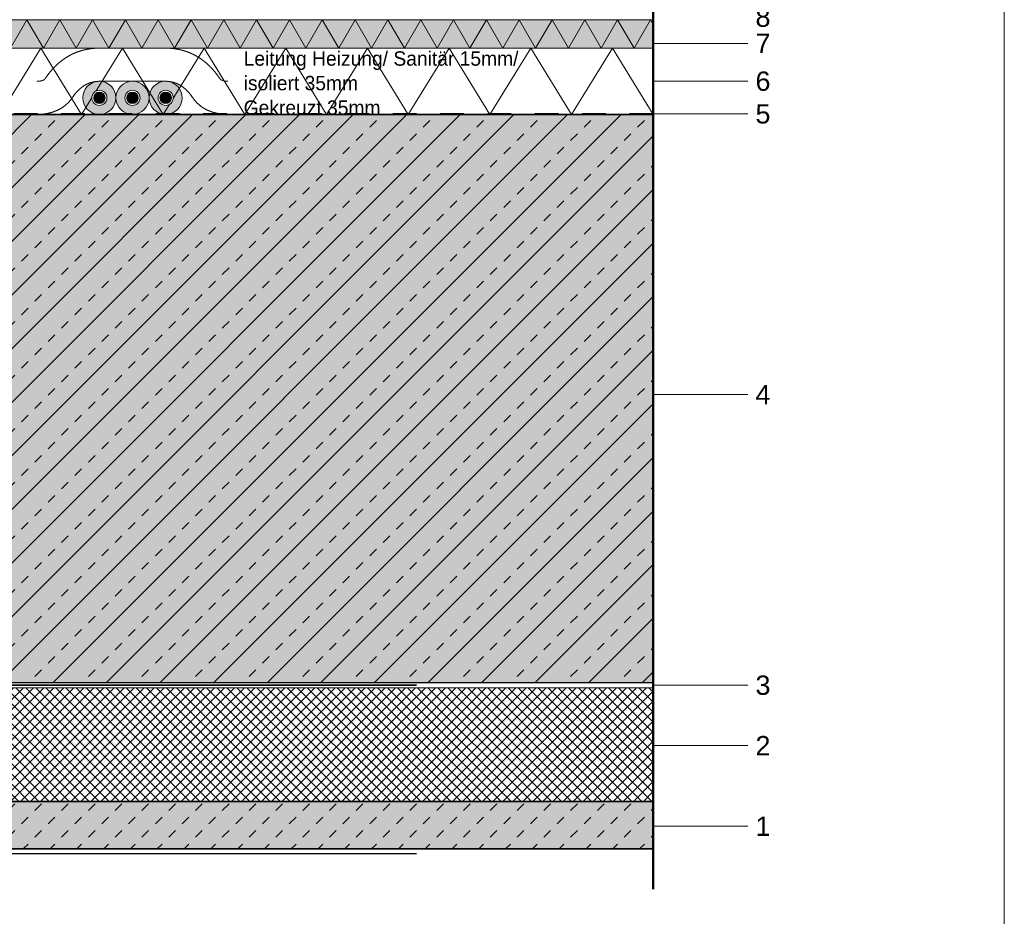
# Model space of a CAD drawing. Header units: metres. Extents: x 0.9 to 30.1, y -10.7 to 8.6.
# Tile 193 of 256: x 15 to 16, y -2.1 to -1.1. Entities that reach past the tile are written whole.
import ezdxf

# ---------------------------------------------------------------- set-up
doc = ezdxf.new("R2010")
doc.units = ezdxf.units.M
doc.linetypes.add('Dash Style-37', pattern=[2.25, 1, -1.25])
doc.linetypes.add('ISO-03 Gestrichelt mit Abstand', pattern=[0.6096, 0.24384, -0.36576])
doc.layers.add('Keine', color=7, linetype='Continuous', lineweight=9)
doc.styles.add('Arial', font='arial.ttf')
doc.styles.add('Century Gothic', font='GOTHIC.TTF')

# ---------------------------------------------------------------- blocks, each defined once
blk = doc.blocks.new('Group-24')
at = {"color": 255, "linetype": 'Continuous', "lineweight": 5, "transparency": 33554687}
for points in [[(14.9794, -1.2311), (14.9544, -1.2311), (14.9544, -1.2301), (14.9794, -1.2301)], [(15.0294, -1.2311), (15.0044, -1.2311), (15.0044, -1.2301), (15.0294, -1.2301)], [(15.0794, -1.2311), (15.0544, -1.2311), (15.0544, -1.2301), (15.0794, -1.2301)], [(15.1294, -1.2311), (15.1044, -1.2311), (15.1044, -1.2301), (15.1294, -1.2301)], [(15.1794, -1.2311), (15.1544, -1.2311), (15.1544, -1.2301), (15.1794, -1.2301)], [(15.2294, -1.2311), (15.2044, -1.2311), (15.2044, -1.2301), (15.2294, -1.2301)], [(15.2794, -1.2311), (15.2544, -1.2311), (15.2544, -1.2301), (15.2794, -1.2301)], [(15.3294, -1.2311), (15.3044, -1.2311), (15.3044, -1.2301), (15.3294, -1.2301)], [(15.3544, -1.2301), (15.3794, -1.2301), (15.3794, -1.2311), (15.3544, -1.2311)], [(15.4294, -1.2311), (15.4044, -1.2311), (15.4044, -1.2301), (15.4294, -1.2301)], [(15.4794, -1.2311), (15.4544, -1.2311), (15.4544, -1.2301), (15.4794, -1.2301)], [(15.5294, -1.2311), (15.5044, -1.2311), (15.5044, -1.2301), (15.5294, -1.2301)], [(15.5794, -1.2311), (15.5544, -1.2311), (15.5544, -1.2301), (15.5794, -1.2301)], [(15.6294, -1.2311), (15.6044, -1.2311), (15.6044, -1.2301), (15.6294, -1.2301)]]:
    blk.add_wipeout(points, dxfattribs=at).dxf.layer = 'Keine'
at = {"layer": 'Keine', "color": 7, "linetype": 'Continuous', "lineweight": 5, "transparency": 33554687}
for p, q in [((14.9544, -1.2301), (14.9794, -1.2301)), ((14.9794, -1.2311), (14.9544, -1.2311)), ((15.0044, -1.2301), (15.0294, -1.2301)), ((15.0294, -1.2311), (15.0044, -1.2311)), ((15.0544, -1.2301), (15.0794, -1.2301)), ((15.0794, -1.2311), (15.0544, -1.2311)), ((15.1044, -1.2301), (15.1294, -1.2301)), ((15.1294, -1.2311), (15.1044, -1.2311)), ((15.1544, -1.2301), (15.1794, -1.2301)), ((15.1794, -1.2311), (15.1544, -1.2311)), ((15.2044, -1.2301), (15.2294, -1.2301)), ((15.2294, -1.2311), (15.2044, -1.2311)), ((15.2544, -1.2301), (15.2794, -1.2301)), ((15.2794, -1.2311), (15.2544, -1.2311)), ((15.3044, -1.2301), (15.3294, -1.2301)), ((15.3294, -1.2311), (15.3044, -1.2311)), ((15.4044, -1.2301), (15.4294, -1.2301)), ((15.4294, -1.2311), (15.4044, -1.2311)), ((15.4544, -1.2301), (15.4794, -1.2301)), ((15.4794, -1.2311), (15.4544, -1.2311)), ((15.5044, -1.2301), (15.5294, -1.2301)), ((15.5294, -1.2311), (15.5044, -1.2311)), ((15.5544, -1.2301), (15.5794, -1.2301)), ((15.5794, -1.2311), (15.5544, -1.2311)), ((15.6044, -1.2301), (15.6294, -1.2301)), ((15.6294, -1.2311), (15.6044, -1.2311))]:
    blk.add_line(p, q, dxfattribs=at)
at = {"layer": 'Keine', "color": 7, "linetype": 'Continuous', "lineweight": 5, "transparency": 33554687, "flags": 128}
blk.add_lwpolyline([(15.3544, -1.2301), (15.3794, -1.2301), (15.3794, -1.2311), (15.3544, -1.2311)], dxfattribs=at)
at = {"layer": 'Keine', "color": 7, "linetype": 'Continuous', "lineweight": 5, "transparency": 33554687}
for points in [[(14.9794, -1.2311), (14.9794, -1.2301), (15.0044, -1.2311), (15.0044, -1.2301)], [(15.0294, -1.2311), (15.0294, -1.2301), (15.0544, -1.2311), (15.0544, -1.2301)], [(15.0794, -1.2311), (15.0794, -1.2301), (15.1044, -1.2311), (15.1044, -1.2301)], [(15.1294, -1.2311), (15.1294, -1.2301), (15.1544, -1.2311), (15.1544, -1.2301)], [(15.1794, -1.2311), (15.1794, -1.2301), (15.2044, -1.2311), (15.2044, -1.2301)], [(15.2294, -1.2311), (15.2294, -1.2301), (15.2544, -1.2311), (15.2544, -1.2301)], [(15.2794, -1.2311), (15.2794, -1.2301), (15.3044, -1.2311), (15.3044, -1.2301)], [(15.3294, -1.2311), (15.3294, -1.2301), (15.3544, -1.2311), (15.3544, -1.2301)], [(15.3794, -1.2311), (15.3794, -1.2301), (15.4044, -1.2311), (15.4044, -1.2301)], [(15.4294, -1.2311), (15.4294, -1.2301), (15.4544, -1.2311), (15.4544, -1.2301)], [(15.4794, -1.2311), (15.4794, -1.2301), (15.5044, -1.2311), (15.5044, -1.2301)], [(15.5294, -1.2311), (15.5294, -1.2301), (15.5544, -1.2311), (15.5544, -1.2301)], [(15.5794, -1.2311), (15.5794, -1.2301), (15.6044, -1.2311), (15.6044, -1.2301)]]:
    blk.add_solid(points, dxfattribs=at)

msp = doc.modelspace()

# ---------------------------------------------------------------- hatches: boundary and pattern name
at = {"layer": 'Keine', "linetype": 'Continuous', "lineweight": 5, "true_color": 0xb9b9b9, "transparency": 33554687}
h = msp.add_hatch(dxfattribs=at)
h.set_pattern_fill('Dämm', color=9, style=0, pattern_type=2)
h.set_pattern_definition([(-45, (0, 0), (0.005303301, 0.005303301), []), (-135, (0, 0), (0.005303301, -0.005303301), [])])
h.paths.add_polyline_path([(14.3794, -1.83609), (14.3794, -1.95609), (15.6294, -1.95609), (15.6294, -1.83609)])
at = {"layer": 'Keine', "linetype": 'Continuous', "lineweight": 0, "true_color": 0xc0c0c0, "transparency": 33554687}
msp.add_hatch(color=9, dxfattribs=at).paths.add_polyline_path([(14.3794, -1.95609), (14.3794, -2.00609), (15.6294, -2.00609), (15.6294, -1.95609)])
at = {"layer": 'Keine', "linetype": 'Continuous', "lineweight": 13, "true_color": 0x4c4c4c, "transparency": 33554687}
h = msp.add_hatch(dxfattribs=at)
h.set_pattern_fill('unbew_ Beton-M1_10', color=251, style=0, pattern_type=2)
h.set_pattern_definition([(45, (0.014142, 0.014142), (0.02828427, -0.02828427), [0.01, -0.01]), (45, (0.014142, -0.014142), (0.02828427, -0.02828427), [0.01, -0.01])])
h.paths.add_polyline_path([(14.3794, -1.95609), (14.3794, -2.00609), (15.6294, -2.00609), (15.6294, -1.95609)])

# ---------------------------------------------------------------- linework, layer by layer
at = {"layer": 'Keine', "color": 253, "linetype": 'Continuous', "lineweight": 9, "true_color": 0xaaaaaa, "transparency": 33554687}
for p, q in [((15.7294, -1.52669), (15.6294, -1.52669)), ((15.7294, -1.8336), (15.6294, -1.8336)), ((15.7294, -1.89727), (15.6294, -1.89727)), ((15.7294, -1.98229), (15.6294, -1.98229))]:
    msp.add_line(p, q, dxfattribs=at)
at = {"layer": 'Keine', "color": 7, "linetype": 'Dash Style-37', "lineweight": 25, "transparency": 33554687}
msp.add_line((14.3794, -2.01109), (15.6294, -2.01109), dxfattribs=at)
at = {"layer": 'Keine', "color": 7, "linetype": 'Continuous', "lineweight": 9, "transparency": 33554687, "flags": 128}
msp.add_lwpolyline([(14.3794, -1.83609), (14.3794, -1.95609), (15.6294, -1.95609), (15.6294, -1.83609)], close=True, dxfattribs=at)
at = {"layer": 'Keine', "color": 7, "linetype": 'Continuous', "lineweight": 35, "transparency": 33554687, "flags": 128}
msp.add_lwpolyline([(14.3794, -1.95609), (14.3794, -2.00609), (15.6294, -2.00609), (15.6294, -1.95609)], close=True, dxfattribs=at)

# ---------------------------------------------------------------- texts
at = {"layer": 'Keine', "color": 7, "transparency": 33554687, "char_height": 0.020374, "attachment_point": 6, "line_spacing_factor": 0.969122, "style": 'Arial'}
for s, insert in [('8 ', (15.75317, -1.12855)), ('7 ', (15.75317, -1.15609)), ('6 ', (15.75317, -1.19609)), ('5 ', (15.75317, -1.23059)), ('4 ', (15.75317, -1.52669)), ('3 ', (15.75317, -1.8336)), ('2 ', (15.75317, -1.89727)), ('1 ', (15.75317, -1.98229))]:
    msp.add_mtext(s, dxfattribs=dict(at, insert=insert))

# ---------------------------------------------------------------- wipeouts: each hides what was drawn before it
at = {"color": 255, "linetype": 'Continuous', "lineweight": 13, "transparency": 33554687}
msp.add_wipeout([(14.3794, -1.16109), (15.6294, -1.16109), (15.6294, -1.23109), (14.3794, -1.23109)], dxfattribs=at).dxf.layer = 'Keine'

# ---------------------------------------------------------------- next in the draw order: hatches: boundary and pattern name
at = {"layer": 'Keine', "linetype": 'Continuous', "lineweight": 0, "true_color": 0xffffcc, "transparency": 33554687}
msp.add_hatch(color=7, dxfattribs=at).paths.add_polyline_path([(14.3794, -1.13109), (15.6294, -1.13109), (15.6294, -1.16109), (14.3794, -1.16109)])

# ---------------------------------------------------------------- next in the draw order: linework, layer by layer
at = {"layer": 'Keine', "color": 253, "linetype": 'Continuous', "lineweight": 9, "true_color": 0xaaaaaa, "transparency": 33554687}
for p, q in [((15.7294, -1.15609), (15.6294, -1.15609)), ((15.7294, -1.19609), (15.6294, -1.19609))]:
    msp.add_line(p, q, dxfattribs=at)
at = {"layer": 'Keine', "color": 7, "linetype": 'Continuous', "lineweight": 5, "transparency": 33554687, "flags": 128}
msp.add_lwpolyline([(14.3794, -1.13109), (15.6294, -1.13109), (15.6294, -1.16109), (14.3794, -1.16109)], close=True, dxfattribs=at)
at = {"layer": 'Keine', "color": 8, "linetype": 'Continuous', "lineweight": 13, "true_color": 0x808080, "transparency": 33554687, "flags": 128}
for points in [[(14.95098, -1.16109), (14.9683, -1.13109), (14.98562, -1.16109), (15.00294, -1.13109), (15.02026, -1.16109), (15.03758, -1.13109), (15.0549, -1.16109), (15.07222, -1.13109), (15.08954, -1.16109), (15.10686, -1.13109), (15.12418, -1.16109), (15.1415, -1.13109), (15.15882, -1.16109), (15.17614, -1.13109), (15.19346, -1.16109), (15.21078, -1.13109), (15.2281, -1.16109), (15.24542, -1.13109), (15.26274, -1.16109), (15.28007, -1.13109), (15.29739, -1.16109), (15.31471, -1.13109), (15.33203, -1.16109), (15.34935, -1.13109), (15.36667, -1.16109), (15.38399, -1.13109), (15.40131, -1.16109), (15.41863, -1.13109), (15.43595, -1.16109), (15.45327, -1.13109), (15.47059, -1.16109), (15.48791, -1.13109), (15.50523, -1.16109), (15.52255, -1.13109), (15.53987, -1.16109), (15.55719, -1.13109), (15.57451, -1.16109), (15.59183, -1.13109), (15.60915, -1.16109), (15.62648, -1.13109), (15.6294, -1.13616)], [(14.93974, -1.23109), (14.98285, -1.16109), (15.02595, -1.23109), (15.06905, -1.16109), (15.11216, -1.23109), (15.15526, -1.16109), (15.19836, -1.23109), (15.24147, -1.16109), (15.28457, -1.23109), (15.32767, -1.16109), (15.37078, -1.23109), (15.41388, -1.16109), (15.45698, -1.23109), (15.50009, -1.16109), (15.54319, -1.23109), (15.5863, -1.16109), (15.6294, -1.23109)]]:
    msp.add_lwpolyline(points, dxfattribs=at)
at = {"layer": 'Keine', "linetype": 'Continuous', "lineweight": 13, "transparency": 33554687, "flags": 128}
msp.add_lwpolyline([(14.3794, -1.16109), (15.6294, -1.16109), (15.6294, -1.23109), (14.3794, -1.23109)], close=True, dxfattribs=at)
at = {"layer": 'Keine', "color": 7, "linetype": 'ISO-03 Gestrichelt mit Abstand', "lineweight": 13, "transparency": 33554687}
msp.add_open_spline([(15.18022, -1.19615), (15.17359, -1.19576), (15.1507, -1.16165), (15.11514, -1.16109), (15.11501, -1.16109), (15.07973, -1.16109), (15.04446, -1.16109), (15.04432, -1.16109), (15.00876, -1.16165), (14.98587, -1.19576), (14.97924, -1.19615)], degree=2, knots=[0, 0, 0, 0.0224237, 0.3404351, 0.3416693, 0.3416693, 0.6583307, 0.6583307, 0.6595649, 0.9775763, 1, 1, 1], dxfattribs=at)

# ---------------------------------------------------------------- next in the draw order: block references
at = {"layer": 'Keine', "color": 7, "transparency": 33554687}
msp.add_blockref('Group-24', (0, 0), dxfattribs=at)

# ---------------------------------------------------------------- next in the draw order: hatches: boundary and pattern name
at = {"layer": 'Keine', "linetype": 'Continuous', "lineweight": 0, "true_color": 0xaaaaaa, "transparency": 33554687}
h = msp.add_hatch(color=253, dxfattribs=at)
edge = h.paths.add_edge_path()
edge.add_arc((15.04473, -1.21359), 0.0175, 0, 360)
h = msp.add_hatch(color=253, dxfattribs=at)
edge = h.paths.add_edge_path()
edge.add_arc((15.07973, -1.21359), 0.0175, 0, 360)
h = msp.add_hatch(color=253, dxfattribs=at)
edge = h.paths.add_edge_path()
edge.add_arc((15.11473, -1.21359), 0.0175, 0, 360)
at = {"layer": 'Keine', "linetype": 'Continuous', "lineweight": 0, "true_color": 0xc0c0c0, "transparency": 33554687}
msp.add_hatch(color=9, dxfattribs=at).paths.add_polyline_path([(14.3794, -1.23109), (15.6294, -1.23109), (15.6294, -1.83109), (14.3794, -1.83109)])
at = {"layer": 'Keine', "linetype": 'Continuous', "lineweight": 13, "true_color": 0x333333, "transparency": 33554687}
h = msp.add_hatch(dxfattribs=at)
h.set_pattern_fill('Stahlbeton-M1_10', color=250, style=0, pattern_type=2)
h.set_pattern_definition([(45, (0, 0), (0.02828427, -0.02828427), [0.01, -0.01])])
h.paths.add_polyline_path([(14.3794, -1.23109), (15.6294, -1.23109), (15.6294, -1.83109), (14.3794, -1.83109)])
at = {"layer": 'Keine', "linetype": 'Continuous', "lineweight": 13, "true_color": 0x4c4c4c, "transparency": 33554687}
h = msp.add_hatch(dxfattribs=at)
h.set_pattern_fill('Stahlbeton-M1_10-1', color=251, style=0, pattern_type=2)
h.set_pattern_definition([(-135, (0.012426, -0.013254), (0.02828427, -0.02828427), [])])
h.paths.add_polyline_path([(14.3794, -1.23109), (15.6294, -1.23109), (15.6294, -1.83109), (14.3794, -1.83109)])

# ---------------------------------------------------------------- next in the draw order: linework, layer by layer
at = {"layer": 'Keine', "color": 253, "linetype": 'Continuous', "lineweight": 9, "true_color": 0xaaaaaa, "transparency": 33554687}
msp.add_line((15.7294, -1.23059), (15.6294, -1.23059), dxfattribs=at)
at = {"layer": 'Keine', "color": 255, "flags": 128}
msp.add_lwpolyline([(14, -0.6), (16, -0.6), (16, -3), (14, -3)], close=True, dxfattribs=at)
at = {"layer": 'Keine', "color": 7, "linetype": 'Continuous', "lineweight": 35, "transparency": 33554687, "flags": 128}
msp.add_lwpolyline([(14.3794, -1.23109), (15.6294, -1.23109), (15.6294, -1.83109), (14.3794, -1.83109)], close=True, dxfattribs=at)
at = {"layer": 'Keine', "lineweight": 9, "transparency": 33554687}
for centre in [(15.04473, -1.21359), (15.07973, -1.21359), (15.11473, -1.21359)]:
    msp.add_circle(centre, 0.0175, dxfattribs=at)

# ---------------------------------------------------------------- next in the draw order: texts
at = {"layer": 'Keine', "color": 7, "transparency": 33554687, "insert": (15.19706, -1.16447), "char_height": 0.015186, "width": 0.3211589, "attachment_point": 1, "line_spacing_factor": 1.024381, "style": 'Century Gothic'}
msp.add_mtext('Leitung Heizung/ Sanitär 15mm/ isoliert 35mm\\P{\\C8;Gekreuzt 35mm}', dxfattribs=at)

# ---------------------------------------------------------------- next in the draw order: wipeouts: each hides what was drawn before it
at = {"color": 255, "lineweight": 9, "transparency": 33554687}
for points in [[(15.05039, -1.21925), (15.04473, -1.22159), (15.03908, -1.21925), (15.03673, -1.21359), (15.03908, -1.20794), (15.04473, -1.20559), (15.05039, -1.20794), (15.05273, -1.21359)], [(15.08539, -1.21925), (15.07973, -1.22159), (15.07408, -1.21925), (15.07173, -1.21359), (15.07408, -1.20794), (15.07973, -1.20559), (15.08539, -1.20794), (15.08773, -1.21359)], [(15.12039, -1.21925), (15.11473, -1.22159), (15.10908, -1.21925), (15.10673, -1.21359), (15.10908, -1.20794), (15.11473, -1.20559), (15.12039, -1.20794), (15.12273, -1.21359)]]:
    msp.add_wipeout(points, dxfattribs=at).dxf.layer = 'Keine'
at = {"color": 255, "linetype": 'Continuous', "lineweight": 9, "transparency": 33554687}
msp.add_wipeout([(14.3794, -1.83109), (15.6294, -1.83109), (15.6294, -1.83609), (14.3794, -1.83609)], dxfattribs=at).dxf.layer = 'Keine'

# ---------------------------------------------------------------- next in the draw order: hatches: boundary and pattern name
at = {"layer": 'Keine', "linetype": 'Continuous', "lineweight": 0, "true_color": 0xeeeeee, "transparency": 33554687}
h = msp.add_hatch(color=7, dxfattribs=at)
edge = h.paths.add_edge_path()
edge.add_arc((15.04473, -1.21359), 0.006, 0, 360)
h = msp.add_hatch(color=7, dxfattribs=at)
edge = h.paths.add_edge_path()
edge.add_arc((15.07973, -1.21359), 0.006, 0, 360)
h = msp.add_hatch(color=7, dxfattribs=at)
edge = h.paths.add_edge_path()
edge.add_arc((15.11473, -1.21359), 0.006, 0, 360)

# ---------------------------------------------------------------- next in the draw order: linework, layer by layer
at = {"layer": 'Keine', "color": 255, "lineweight": 50}
msp.add_line((15.6294, -2.04886), (15.6294, -1.03109), dxfattribs=at)
at = {"layer": 'Keine', "color": 7, "linetype": 'Dash Style-37', "lineweight": 35, "transparency": 33554687}
msp.add_line((14.3794, -1.83359), (15.6294, -1.83359), dxfattribs=at)
at = {"layer": 'Keine', "color": 7, "linetype": 'Continuous', "lineweight": 9, "transparency": 33554687, "flags": 128}
msp.add_lwpolyline([(14.3794, -1.83109), (15.6294, -1.83109), (15.6294, -1.83609), (14.3794, -1.83609)], close=True, dxfattribs=at)
at = {"layer": 'Keine', "lineweight": 9, "transparency": 33554687}
for centre, radius in [((15.04473, -1.21359), 0.008), ((15.07973, -1.21359), 0.008), ((15.11473, -1.21359), 0.008), ((15.04473, -1.21359), 0.006), ((15.07973, -1.21359), 0.006), ((15.11473, -1.21359), 0.006)]:
    msp.add_circle(centre, radius, dxfattribs=at)
at = {"layer": 'Keine', "color": 7, "linetype": 'ISO-03 Gestrichelt mit Abstand', "lineweight": 13, "transparency": 33554687}
msp.add_open_spline([(15.17815, -1.23109), (15.1542, -1.22967), (15.13184, -1.19636), (15.11473, -1.19609), (15.07973, -1.19609), (15.04473, -1.19609), (15.02762, -1.19636), (15.00527, -1.22967), (14.98131, -1.23109)], degree=2, knots=[0, 0, 0, 0.1654229, 0.3308458, 0.3308458, 0.6691542, 0.6691542, 0.8345771, 1, 1, 1], dxfattribs=at)

doc.saveas('drawing.dxf')
